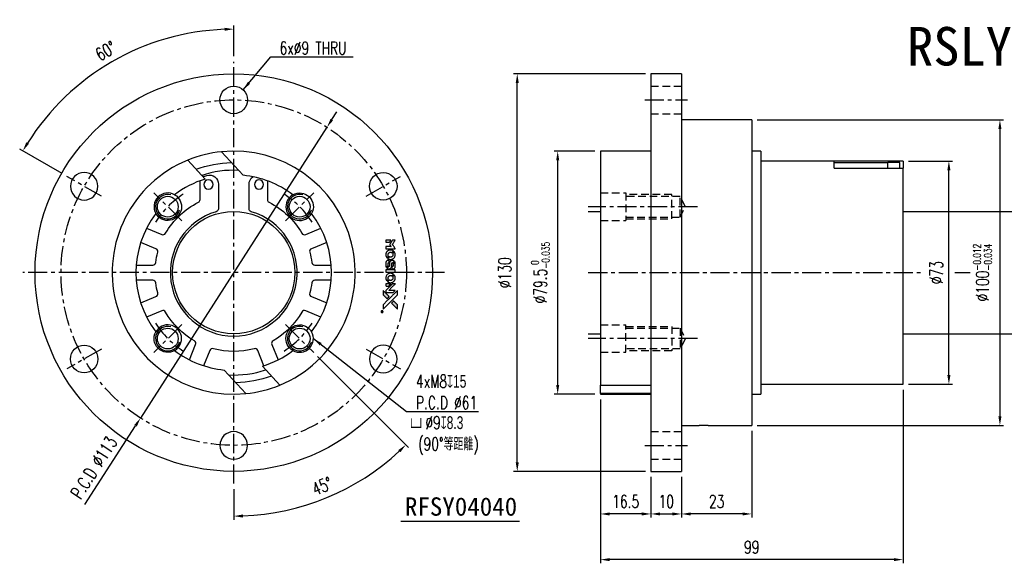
# Model space of a CAD drawing. Header units: millimetres. Extents: x -70 to 551, y -95 to 83.
# Tile 1 of 2: x -70 to 252, y -95 to 83. Entities that reach past the tile are written whole.
import ezdxf
from ezdxf.enums import TextEntityAlignment as Align

# ---------------------------------------------------------------- set-up
doc = ezdxf.new("R2010")
doc.units = ezdxf.units.MM
doc.linetypes.add('CENTER', pattern=[2, 1.25, -0.25, 0.25, -0.25])
doc.linetypes.add('DASHED', pattern=[0.75, 0.5, -0.25])
for name, color, linetype in [('CHA', 7, 'Continuous'), ('CL', 1, 'CENTER'), ('DIM', 4, 'Continuous'), ('HID', 2, 'DASHED'), ('OUT', 3, 'Continuous')]:
    doc.layers.add(name, color=color, linetype=linetype)
doc.styles.add('DIM-7', font='SIMPLEX.shx', dxfattribs={"width": 0.7, "bigfont": 'chineset.shx'})
doc.styles.add('T', font='kaiu.ttf')
doc.dimstyles.new('CNS', dxfattribs={"dimtxt": 3.5, "dimasz": 2.5, "dimexe": 1, "dimexo": 1.5, "dimgap": 0.09, "dimtad": 0, "dimdsep": 46, "dimtxsty": 'DIM-7', "dimcen": 0.09, "dimclrd": 1, "dimclre": 1, "dimclrt": 4, "dimadec": 0, "dimazin": 0, "dimtfac": 1, "dimtix": 1, "dimtmove": 2, "dimatfit": 3, "dimfxl": 1, "dimtvp": 0.971429, "dimtolj": 1, "dimarcsym": 0})

# ---------------------------------------------------------------- blocks, each defined once
blk = doc.blocks.new('*D0')
at = {"layer": 'DEFPOINTS', "color": 0}
for p in [(106.01, 39.75), (120, 39.75), (120, -39.75)]:
    blk.add_point(p, dxfattribs=at)
at = {"layer": 'DIM', "color": 0, "lineweight": -2}
for p, q in [((118.2, 39.75), (104.81, 39.75)), ((106.01, -36.75), (106.01, 36.75)), ((118.2, -39.75), (104.81, -39.75))]:
    blk.add_line(p, q, dxfattribs=at)
at = {"layer": 'DIM', "color": 0}
for points in [[(105.51, 36.75), (106.51, 36.75), (106.01, 39.75)], [(105.51, -36.75), (106.51, -36.75), (106.01, -39.75)]]:
    blk.add_solid(points, dxfattribs=at)
at = {"layer": 'DIM', "color": 0, "insert": (100.3, 0), "char_height": 4.2, "attachment_point": 5, "rotation": 90, "style": 'DIM-7'}
blk.add_mtext('\\A1;%%C79.5{\\H2.52;\\S 0^ -0.035;}', dxfattribs=at)
blk = doc.blocks.new('*D1')
at = {"layer": 'DEFPOINTS', "color": 0}
for p in [(169.5, 50), (169.5, -50), (250.7, -50)]:
    blk.add_point(p, dxfattribs=at)
at = {"layer": 'DIM', "color": 0, "lineweight": -2}
for p, q in [((171.3, 50), (251.9, 50)), ((250.7, 47), (250.7, -47)), ((171.3, -50), (251.9, -50))]:
    blk.add_line(p, q, dxfattribs=at)
at = {"layer": 'DIM', "color": 0}
for points in [[(250.2, 47), (251.2, 47), (250.7, 50)], [(250.2, -47), (251.2, -47), (250.7, -50)]]:
    blk.add_solid(points, dxfattribs=at)
at = {"layer": 'DIM', "color": 0, "insert": (244.99, 0), "char_height": 4.2, "attachment_point": 5, "rotation": 90, "style": 'DIM-7'}
blk.add_mtext('\\A1;%%C100{\\H2.52;\\S-0.012^ -0.034;}', dxfattribs=at)
blk = doc.blocks.new('*D2')
at = {"layer": 'DEFPOINTS', "color": 0}
for p in [(92.77, 65), (136.5, 65), (136.5, -65)]:
    blk.add_point(p, dxfattribs=at)
at = {"layer": 'DIM', "color": 0, "lineweight": -2}
for p, q in [((134.7, 65), (91.57, 65)), ((92.77, -62), (92.77, 62)), ((134.7, -65), (91.57, -65))]:
    blk.add_line(p, q, dxfattribs=at)
at = {"layer": 'DIM', "color": 0}
for points in [[(92.27, 62), (93.27, 62), (92.77, 65)], [(92.27, -62), (93.27, -62), (92.77, -65)]]:
    blk.add_solid(points, dxfattribs=at)
at = {"layer": 'DIM', "color": 0, "insert": (88.69, 0), "char_height": 4.2, "attachment_point": 5, "rotation": 90, "style": 'DIM-7'}
blk.add_mtext('\\A1;%%C130', dxfattribs=at)
blk = doc.blocks.new('*D3')
at = {"layer": 'DEFPOINTS', "color": 0}
for p in [(136.5, -65), (146.5, -65), (146.5, -78.94)]:
    blk.add_point(p, dxfattribs=at)
at = {"layer": 'DIM', "color": 0, "lineweight": -2}
for p, q in [((136.5, -66.8), (136.5, -80.14)), ((146.5, -66.8), (146.5, -80.14)), ((139.5, -78.94), (143.5, -78.94))]:
    blk.add_line(p, q, dxfattribs=at)
at = {"layer": 'DIM', "color": 0}
for points in [[(139.5, -78.44), (139.5, -79.44), (136.5, -78.94)], [(143.5, -78.44), (143.5, -79.44), (146.5, -78.94)]]:
    blk.add_solid(points, dxfattribs=at)
at = {"layer": 'DIM', "color": 0, "insert": (141.5, -74.86), "char_height": 4.2, "attachment_point": 5, "style": 'DIM-7'}
blk.add_mtext('\\A1;10', dxfattribs=at)
blk = doc.blocks.new('*D4')
at = {"layer": 'DEFPOINTS', "color": 0}
for p in [(120, -39.75), (136.5, -65), (120, -78.94)]:
    blk.add_point(p, dxfattribs=at)
at = {"layer": 'DIM', "color": 0, "lineweight": -2}
for p, q in [((120, -41.55), (120, -80.14)), ((136.5, -66.8), (136.5, -80.14)), ((133.5, -78.94), (123, -78.94))]:
    blk.add_line(p, q, dxfattribs=at)
at = {"layer": 'DIM', "color": 0}
for points in [[(123, -78.44), (123, -79.44), (120, -78.94)], [(133.5, -78.44), (133.5, -79.44), (136.5, -78.94)]]:
    blk.add_solid(points, dxfattribs=at)
at = {"layer": 'DIM', "color": 0, "insert": (128.25, -74.86), "char_height": 4.2, "attachment_point": 5, "style": 'DIM-7'}
blk.add_mtext('\\A1;16.5', dxfattribs=at)
blk = doc.blocks.new('*D5')
at = {"layer": 'DEFPOINTS', "color": 0}
for p in [(169.5, -50), (146.5, -65), (146.5, -78.94)]:
    blk.add_point(p, dxfattribs=at)
at = {"layer": 'DIM', "color": 0, "lineweight": -2}
for p, q in [((169.5, -51.8), (169.5, -80.14)), ((146.5, -66.8), (146.5, -80.14)), ((166.5, -78.94), (149.5, -78.94))]:
    blk.add_line(p, q, dxfattribs=at)
at = {"layer": 'DIM', "color": 0}
for points in [[(149.5, -78.44), (149.5, -79.44), (146.5, -78.94)], [(166.5, -78.44), (166.5, -79.44), (169.5, -78.94)]]:
    blk.add_solid(points, dxfattribs=at)
at = {"layer": 'DIM', "color": 0, "insert": (158, -74.86), "char_height": 4.2, "attachment_point": 5, "style": 'DIM-7'}
blk.add_mtext('\\A1;23', dxfattribs=at)
blk = doc.blocks.new('*D6')
at = {"layer": 'DEFPOINTS', "color": 0}
for p in [(219, -36.5), (120, -39.75), (120, -93.88)]:
    blk.add_point(p, dxfattribs=at)
at = {"layer": 'DIM', "color": 0, "lineweight": -2}
for p, q in [((219, -38.3), (219, -95.08)), ((120, -41.55), (120, -95.08)), ((216, -93.88), (123, -93.88))]:
    blk.add_line(p, q, dxfattribs=at)
at = {"layer": 'DIM', "color": 0}
for points in [[(123, -93.38), (123, -94.38), (120, -93.88)], [(216, -93.38), (216, -94.38), (219, -93.88)]]:
    blk.add_solid(points, dxfattribs=at)
at = {"layer": 'DIM', "color": 0, "insert": (169.5, -89.8), "char_height": 4.2, "attachment_point": 5, "style": 'DIM-7'}
blk.add_mtext('\\A1;99', dxfattribs=at)
blk = doc.blocks.new('*D7')
at = {"layer": 'DEFPOINTS', "color": 0}
for p in [(219, 36.5), (234, 36.5), (219, -36.5)]:
    blk.add_point(p, dxfattribs=at)
at = {"layer": 'DIM', "color": 0, "lineweight": -2}
for p, q in [((220.8, 36.5), (235.2, 36.5)), ((234, -33.5), (234, 33.5)), ((220.8, -36.5), (235.2, -36.5))]:
    blk.add_line(p, q, dxfattribs=at)
at = {"layer": 'DIM', "color": 0}
for points in [[(233.5, 33.5), (234.5, 33.5), (234, 36.5)], [(233.5, -33.5), (234.5, -33.5), (234, -36.5)]]:
    blk.add_solid(points, dxfattribs=at)
at = {"layer": 'DIM', "color": 0, "insert": (229.92, 0), "char_height": 4.2, "attachment_point": 5, "rotation": 90, "style": 'DIM-7'}
blk.add_mtext('\\A1;%%C73', dxfattribs=at)
blk = doc.blocks.new('*D19')
at = {"layer": 'DEFPOINTS', "color": 0}
for p in [(0, 69), (16.97, -16.97), (26.16, -26.16), (0, -69), (20.62, -76.95)]:
    blk.add_point(p, dxfattribs=at)
at = {"layer": 'DIM', "color": 0, "lineweight": -2}
for p, q in [((27.44, -27.44), (57.18, -57.18)), ((0, -70.8), (0, -80.86))]:
    blk.add_line(p, q, dxfattribs=at)
blk.add_arc((0, 0), 79.66, 272.1578, 312.8422, dxfattribs=at)
at = {"layer": 'DIM', "color": 0}
for points in [[(53.82, -58.05), (54.52, -58.77), (56.33, -56.33)], [(3.01, -80.11), (2.99, -79.11), (0, -79.66)]]:
    blk.add_solid(points, dxfattribs=at)
at = {"layer": 'DIM', "color": 0, "insert": (28.92, -69.83), "char_height": 4.2, "attachment_point": 5, "rotation": 22.5, "style": 'DIM-7'}
blk.add_mtext('\\A1;45°', dxfattribs=at)
blk = doc.blocks.new('*D20')
at = {"layer": 'DEFPOINTS', "color": 0}
for p in [(30.5, 47.56), (-30.5, -47.56)]:
    blk.add_point(p, dxfattribs=at)
at = {"layer": 'DIM', "color": 0, "lineweight": -2}
for p, q in [((32.12, 50.08), (33.74, 52.61)), ((30.5, 47.56), (-30.5, -47.56)), ((-48.67, -75.89), (-32.12, -50.08))]:
    blk.add_line(p, q, dxfattribs=at)
at = {"layer": 'DIM', "color": 0}
for points in [[(31.7, 50.35), (32.54, 49.81), (30.5, 47.56)], [(-32.54, -49.81), (-31.7, -50.35), (-30.5, -47.56)]]:
    blk.add_solid(points, dxfattribs=at)
at = {"layer": 'DIM', "color": 0, "insert": (-45.74, -63.75), "char_height": 4.2, "attachment_point": 5, "rotation": 57.3245, "style": 'DIM-7'}
blk.add_mtext('\\A1;P.C.D ∅113', dxfattribs=at)
blk = doc.blocks.new('*D21')
at = {"layer": 'DEFPOINTS', "color": 0}
for p in [(-27.25, 74.86), (0, 69), (-54.56, 31.5), (-43.3, 25), (0, -69)]:
    blk.add_point(p, dxfattribs=at)
at = {"layer": 'DIM', "color": 0, "lineweight": -2}
for p, q in [((0, 70.8), (0, 80.86)), ((-56.12, 32.4), (-70.03, 40.43))]:
    blk.add_line(p, q, dxfattribs=at)
blk.add_arc((0, 0), 79.66, 92.1578, 147.8422, dxfattribs=at)
at = {"layer": 'DIM', "color": 0}
for points in [[(-3.01, 80.11), (-2.99, 79.11), (0, 79.66)], [(-67.01, 42.14), (-67.87, 42.66), (-68.99, 39.83)]]:
    blk.add_solid(points, dxfattribs=at)
at = {"layer": 'DIM', "color": 0, "insert": (-41.87, 72.52), "char_height": 4.2, "attachment_point": 5, "rotation": 30, "style": 'DIM-7'}
blk.add_mtext('\\A1;60°', dxfattribs=at)
blk = doc.blocks.new('A$C4a83a9b0')
at = {"linetype": 'Continuous'}
h = blk.add_hatch(color=256, dxfattribs=at)
h.dxf.hatch_style = 1
h.paths.add_polyline_path([(3147, 747), (3045, 747), (2943, 747), (2856, 658, 0.000288), (2822, 624, 0.000479), (2794, 596, 0.000013), (2768, 570, 0.197177), (2768, 570, 0.197497), (2768, 569, 0.00004), (2783, 554, 0.000834), (2799, 538, 0.000506), (2818, 519), (2869, 468), (3008, 607)])
h.paths.add_polyline_path([(2670, 271), (2620, 321, 0.000476), (2601, 340, 0.000789), (2584, 357, 0.000035), (2569, 371, 0.19758), (2569, 372, 0.198396), (2569, 371, 0.000019), (2549, 351, 0.000582), (2526, 329, 0.000351), (2500, 303, 0.000108), (2389, 191, 0.000692), (2332, 134, 0.000077), (2294, 95, 0.197527), (2293, 94, 0.410182), (2294, 93, 0.000493), (2314, 93, 0.002424), (2343, 93, 0.000529), (2393, 93), (2493, 93), (2581, 182)])
for points in [[(0, 584), (0, 519), (18, 508, -0.000297), (29, 501, -0.000037), (52, 487, -0.000043), (80, 470, -0.000036), (111, 451, 0.000044), (140, 433, 0.000063), (166, 417, 0.000035), (188, 404, 0.0009), (194, 400), (203, 395), (214, 402, 0.001175), (221, 406, 0.000208), (233, 413, 0.000225), (247, 422, 0.000203), (262, 432, -0.000711), (276, 440, -0.001119), (288, 448, -0.000263), (299, 455, -0.04589), (300, 455, -0.519312), (301, 454, -0.001914), (302, 437, -0.003124), (302, 408, -0.000285), (302, 337), (302, 219), (343, 219, 0.001727), (373, 219, 0.025279), (383, 219, 0.073886), (390, 221, 0.07426), (395, 224, 0.03264), (396, 225, 0.01784), (398, 227, 0.017712), (399, 229, 0.026854), (400, 231), (403, 235), (403, 442), (403, 649), (401, 647, -0.004595), (399, 646, -0.00016), (393, 642, -0.000298), (385, 638, -0.000208), (377, 633, 0.000986), (352, 617, 0.00025), (312, 592, 0.000268), (270, 566, 0.000436), (234, 543, -0.002932), (222, 535, -0.004718), (212, 529, -0.001113), (203, 524, -0.227179), (202, 524, -0.045982), (201, 524, -0.000145), (188, 532, -0.000825), (175, 540, -0.000517), (159, 550, 0.000056), (104, 584, 0.000289), (74, 603, 0.000481), (51, 617, 0.000418), (28, 631), (0, 648)], [(494, 559, 0.064158), (468, 510, 0.06356), (455, 455, 0.064004), (456, 399, 0.066747), (471, 345, 0.04321), (489, 312, 0.044737), (513, 283, 0.044901), (541, 258, 0.044184), (573, 239, 0.026293), (598, 229, 0.033344), (621, 222, 0.033227), (646, 219, 0.025815), (673, 218, 0.023119), (698, 220, 0.031044), (721, 224, 0.031337), (743, 231, 0.024258), (766, 241, 0.015622), (774, 245, 0.008495), (784, 251, 0.008415), (793, 257, 0.020814), (799, 262), (802, 264), (772, 295, 0.002843), (748, 318, 0.033917), (739, 327, 0.087906), (732, 330, 0.073302), (723, 332, 0.022047), (719, 331, 0.026465), (715, 331, 0.022233), (711, 330, 0.009985), (706, 328, -0.039011), (686, 323, -0.044398), (666, 322, -0.045096), (647, 324, -0.04265), (628, 329, -0.071154), (601, 344, -0.068827), (579, 365, -0.068713), (564, 392, -0.070507), (557, 422, -0.028605), (557, 435, -0.031418), (558, 447, -0.031044), (560, 460, -0.02668), (564, 472, 0.038913), (567, 479, 0.043732), (568, 487, 0.047754), (567, 494, 0.075756), (566, 499, 0.07294), (564, 502, 0.003456), (556, 510, 0.005023), (546, 521, 0.002422), (532, 535, 0.000819), (520, 547, 0.001349), (510, 557, 0.0001), (500, 566, 0.205335), (500, 567, 0.219821), (500, 566, 0.002494), (498, 564, 0.007089), (496, 562, 0.004494)], [(646, 646, 0.024131), (627, 644, 0.022344), (609, 639, 0.021883), (590, 633, 0.020884), (572, 625, 0.010669), (562, 619, 0.010389), (552, 613, 0.010913), (543, 608, 0.022227), (536, 603), (534, 601), (566, 569, 0.002452), (579, 556, 0.003628), (590, 546, 0.001662), (600, 536, 0.070159), (602, 535, 0.047671), (604, 534, 0.018624), (607, 534, 0.017921), (610, 533, 0.018804), (613, 533, 0.018255), (617, 533, 0.041312), (620, 533, 0.037164), (623, 534, 0.012342), (627, 536, -0.015101), (638, 540, -0.035998), (646, 542, -0.033244), (655, 543, -0.011249), (669, 543, -0.004059), (679, 543, -0.019693), (685, 543, -0.027943), (690, 542, -0.014411), (696, 540, -0.033089), (711, 535, -0.033887), (724, 528, -0.034021), (737, 520, -0.033942), (748, 510, -0.02816), (758, 498, -0.035032), (766, 486, -0.035269), (772, 473, -0.029196), (777, 459, -0.037862), (780, 442, -0.043657), (780, 426, -0.043064), (778, 410, -0.035184), (772, 393, 0.033699), (770, 386, 0.052815), (769, 378, 0.059167), (769, 372, 0.058972), (771, 366, 0.059208), (774, 361, 0.021125), (780, 355, 0.008691), (790, 345, 0.000851), (814, 321, 0.001873), (826, 309, 0.013884), (832, 303, 0.022355), (836, 300, 0.341453), (837, 301, 0.073011), (841, 304, 0.004587), (848, 315, 0.00748), (855, 327, 0.016837), (860, 336, 0.028606), (870, 359, 0.031352), (877, 381, 0.031004), (881, 405, 0.0268), (882, 430, 0.026698), (881, 457, 0.03002), (877, 482, 0.030357), (869, 506, 0.028554), (859, 530, 0.062944), (830, 574, 0.062206), (790, 610, 0.062448), (743, 634, 0.064355), (692, 646, 0.017377), (682, 647, 0.008369), (669, 647, 0.008367), (656, 647, 0.01757)], [(953, 591, 0.023289), (946, 581, 0.026845), (941, 571, 0.026047), (937, 560, 0.019751), (933, 547, 0.013249), (932, 540, 0.025169), (931, 534, 0.016532), (931, 527, 0.002937), (931, 514, 0.003317), (931, 501, 0.011808), (931, 494, 0.01777), (931, 488, 0.021476), (932, 483, 0.04325), (939, 460, 0.045753), (950, 439, 0.04649), (965, 421, 0.047672), (982, 406, 0.025315), (989, 401, 0.015208), (998, 396, 0.01512), (1008, 392, 0.022488), (1017, 389, 0.027857), (1030, 385, 0.034138), (1043, 383, 0.014286), (1063, 383, 0.00124), (1113, 383, -0.00103), (1144, 382, -0.002552), (1166, 382, -0.001594), (1184, 382, -0.047676), (1188, 381, -0.085307), (1195, 378, -0.097789), (1201, 373, -0.085947), (1205, 366, -0.051339), (1207, 356, 0.014634), (1207, 352, 0.015028), (1208, 349, 0.014927), (1208, 346, 0.059415), (1209, 345, 0.070595), (1212, 341, 0.00028), (1247, 305, 0.000111), (1283, 268, 0.200239), (1285, 268, 0.268906), (1286, 268, 0.001866), (1291, 277, 0.007532), (1296, 286, 0.017818), (1299, 292, 0.013256), (1302, 299, 0.011636), (1304, 307, 0.011528), (1307, 315, 0.012303), (1309, 323, 0.0423), (1310, 335, 0.013657), (1311, 353, 0.013857), (1310, 371, 0.037428), (1308, 384, 0.014927), (1306, 393, 0.0122), (1303, 402, 0.012518), (1300, 410, 0.023062), (1297, 417, 0.065961), (1281, 441, 0.06055), (1258, 461, 0.059676), (1231, 475, 0.060497), (1202, 483, 0.025683), (1196, 483, 0.001528), (1177, 483, 0.002124), (1153, 483, 0.001173), (1123, 484, -0.000809), (1072, 484, -0.017164), (1057, 484, -0.063931), (1048, 486, -0.108429), (1043, 489, -0.052941), (1039, 493, -0.063675), (1037, 498, -0.050562), (1036, 503, -0.020337), (1035, 511, 0.009897), (1035, 515, 0.016482), (1034, 519, 0.019019), (1033, 522, 0.06043), (1033, 524, 0.076267), (1029, 529, 0.00054), (996, 562, 0.000307), (961, 596, 0.142594), (959, 597, 0.232419), (958, 597, 0.022995), (956, 596, 0.024627), (955, 594, 0.015407)], [(1047, 647, 0.018538), (1040, 646, 0.010695), (1032, 645, 0.01068), (1025, 643, 0.017678), (1018, 641, 0.013849), (1011, 638, 0.011814), (1004, 635, 0.004513), (997, 632, 0.290035), (996, 631, 0.196418), (996, 630, 0.000124), (1009, 618, 0.001477), (1022, 604, 0.000898), (1039, 587), (1082, 545), (1135, 544, -0.001471), (1175, 544, -0.028714), (1188, 543, -0.097073), (1195, 541, -0.084199), (1201, 536, -0.042698), (1204, 532, -0.053912), (1206, 528, -0.051004), (1207, 524, -0.032967), (1207, 518, 0.00807), (1207, 516, 0.003023), (1207, 512, 0.002994), (1207, 508, 0.003629), (1208, 504), (1208, 495), (1249, 495, 0.001618), (1269, 495, 0.005206), (1282, 495, 0.00535), (1291, 495, 0.060675), (1294, 496, 0.048484), (1296, 497, 0.02389), (1299, 498, 0.022812), (1301, 500, 0.02462), (1303, 502, 0.061781), (1307, 507, 0.080179), (1310, 512, 0.048561), (1311, 520, 0.010021), (1311, 534, 0.016602), (1310, 554, 0.031409), (1308, 569, 0.036474), (1305, 582, 0.03439), (1299, 595, 0.065928), (1285, 615, 0.069066), (1266, 631, 0.065697), (1243, 641, 0.051559), (1216, 646, 0.020904), (1202, 647, 0.000451), (1131, 647, 0.000419), (1060, 647, 0.022759)], [(1360, 433), (1361, 219), (1403, 219), (1445, 219), (1450, 222, 0.071429), (1454, 225, 0.054799), (1457, 229, 0.053585), (1460, 234, 0.060698), (1461, 239, 0.033975), (1462, 248, 0.000112), (1462, 357, 0.000726), (1462, 464, 0.001084), (1461, 557), (1461, 648), (1410, 648), (1360, 648)], [(1552, 559, 0.018008), (1546, 550, 0.009842), (1539, 538, 0.009807), (1532, 526, 0.015716), (1527, 515, 0.048467), (1515, 477, 0.045841), (1511, 436, 0.046006), (1513, 395, 0.049638), (1524, 357, 0.064819), (1550, 307, 0.06695), (1588, 266, 0.066691), (1636, 236, 0.063505), (1691, 220, 0.03135), (1705, 218, 0.010439), (1725, 218, 0.010391), (1746, 218, 0.032408), (1759, 220, 0.015696), (1776, 223, 0.018095), (1791, 227, 0.018551), (1805, 233, 0.018352), (1820, 239, 0.015568), (1829, 244, 0.009832), (1839, 250, 0.009795), (1849, 257, 0.023727), (1856, 262), (1859, 264), (1828, 295, 0.001528), (1811, 313, 0.010022), (1802, 322, 0.019586), (1796, 326, 0.061865), (1792, 329, 0.055054), (1785, 331, 0.061607), (1778, 332, 0.048725), (1771, 331, 0.020221), (1761, 328, -0.017722), (1750, 325, -0.02685), (1740, 323, -0.02759), (1730, 322, -0.020233), (1719, 322, -0.04793), (1699, 325, -0.048386), (1679, 332, -0.047866), (1661, 342, -0.044964), (1645, 356, -0.04333), (1631, 373, -0.050921), (1622, 391, -0.051473), (1616, 411, -0.0459), (1614, 432, -0.019014), (1614, 442, -0.024114), (1616, 451, -0.025081), (1618, 460, -0.023892), (1620, 469, 0.008624), (1623, 475, 0.026486), (1624, 480, 0.035074), (1625, 484, 0.02756), (1625, 489, 0.087163), (1624, 496, 0.073291), (1620, 503, 0.028074), (1611, 512, 0.002594), (1589, 535), (1557, 567)], [(1702, 646, 0.023681), (1684, 644, 0.022402), (1666, 639, 0.021929), (1649, 633, 0.020503), (1631, 625, 0.013745), (1621, 620, 0.009767), (1610, 614, 0.009658), (1601, 607, 0.027804), (1594, 602), (1592, 600), (1623, 569, 0.002053), (1638, 554, 0.006738), (1649, 544, 0.007826), (1656, 538, 0.063909), (1659, 535, 0.061532), (1665, 533, 0.068674), (1671, 533, 0.052072), (1678, 534, 0.019648), (1687, 537, -0.018366), (1698, 540, -0.0288), (1708, 542, -0.029061), (1718, 543, -0.019155), (1730, 543, -0.053809), (1755, 540, -0.058833), (1778, 531, -0.058566), (1799, 516, -0.052525), (1816, 498, -0.044733), (1826, 481, -0.040573), (1833, 463, -0.041123), (1837, 445, -0.04951), (1838, 427, -0.017369), (1837, 418, -0.024255), (1835, 411, -0.023787), (1833, 403, -0.015798), (1830, 395, 0.010631), (1828, 390, 0.033653), (1827, 386, 0.037806), (1827, 383, 0.016307), (1827, 378, 0.068179), (1828, 369, 0.095747), (1831, 362, 0.033418), (1840, 352, 0.002133), (1867, 325, 0.001452), (1883, 310, 0.012393), (1890, 304, 0.020479), (1894, 301, 0.344362), (1896, 301, 0.074287), (1899, 304, 0.005454), (1906, 316, 0.008391), (1914, 328, 0.017097), (1919, 338, 0.027375), (1928, 358, 0.02835), (1934, 379, 0.027723), (1938, 401, 0.023913), (1940, 425, 0.027047), (1939, 453, 0.031685), (1935, 479, 0.032425), (1928, 504, 0.031013), (1918, 528, 0.037914), (1901, 557, 0.040153), (1880, 583, 0.039834), (1855, 604, 0.036173), (1826, 623, 0.040752), (1798, 635, 0.035885), (1766, 644, 0.035491), (1734, 647, 0.037615)], [(1990, 585), (1990, 520), (2141, 369), (2292, 219), (2334, 219, 0.0008), (2360, 219, 0.010795), (2370, 219, 0.030495), (2376, 220, 0.080372), (2380, 221, 0.03816), (2383, 224, 0.041799), (2386, 226, 0.042486), (2389, 229, 0.042078), (2391, 233, 0.099276), (2392, 238, 0.003302), (2392, 259, 0.002586), (2392, 296, 0.000204), (2392, 393), (2392, 549), (2342, 599), (2292, 649), (2291, 499), (2291, 349), (2143, 498, 0.000253), (2086, 554, 0.000412), (2038, 603, 0.000041), (1995, 646, 0.041338), (1993, 648), (1990, 650)], [(2413, 624, -0.000056), (2473, 563, -0.000021), (2559, 478, -0.000021), (2652, 385, -0.000025), (2739, 297), (2943, 93), (3044, 93), (3145, 93), (3009, 230, 0.000274), (2943, 296, 0.000123), (2857, 383, 0.000121), (2766, 475, 0.000165), (2683, 557), (2494, 747), (2392, 747), (2291, 747)], [(2856, 658, 0.000288), (2822, 624, 0.000479), (2794, 596, 0.000013), (2768, 570, 0.197177), (2768, 570, 0.197497), (2768, 569, 0.00004), (2783, 554, 0.000836), (2799, 538, 0.000505), (2818, 519), (2869, 468), (3008, 607), (3147, 747), (3045, 747), (2943, 747)], [(0, 333), (0, 219), (42, 219, 0.000842), (68, 219, 0.010591), (78, 219, 0.028995), (84, 219, 0.069543), (87, 221, 0.051063), (91, 223, 0.039932), (95, 226, 0.039414), (98, 230, 0.045845), (100, 233, 0.094811), (101, 237, 0.007124), (101, 249, 0.004713), (101, 268, 0.000534), (101, 311), (101, 385), (91, 391, 0.000828), (60, 410, 0.000879), (31, 428, 0.000048), (1, 446, 0.137596), (0, 447, 0.413028), (0, 446, 0.000016), (0, 413, 0.000623), (0, 376, 0.000374)], [(947, 370, 0.065483), (942, 367, 0.053271), (938, 363, 0.052018), (934, 359, 0.0556), (931, 353, 0.036839), (930, 350, 0.026922), (930, 346, 0.016905), (930, 340, 0.004317), (930, 332, 0.016369), (930, 313, 0.029936), (932, 298, 0.03418), (936, 285, 0.031327), (941, 272, 0.046935), (951, 256, 0.054053), (963, 243, 0.053701), (977, 233, 0.045364), (995, 225, 0.032479), (1010, 221, 0.03386), (1025, 219, 0.013578), (1050, 219, 0.001155), (1113, 219, 0.000413), (1166, 219, 0.005008), (1187, 219, 0.013199), (1199, 220, 0.033956), (1207, 221, 0.013909), (1216, 223, 0.010864), (1225, 226, 0.010938), (1234, 229, 0.028702), (1239, 232), (1244, 234), (1201, 278), (1158, 322), (1107, 322, -0.001504), (1085, 322, -0.00328), (1069, 322, -0.001901), (1056, 322, -0.061333), (1053, 323, -0.063621), (1048, 324, -0.048633), (1044, 327, -0.046769), (1040, 331, -0.047961), (1038, 336, -0.02678), (1036, 340, -0.050957), (1035, 343, -0.029398), (1035, 347, -0.00401), (1034, 357), (1034, 372), (993, 372, 0.001061), (969, 371, 0.009147), (958, 371, 0.020721), (952, 371, 0.051619)], [(1990, 332), (1990, 218), (2032, 219), (2075, 219), (2080, 222, 0.03146), (2082, 224, 0.026444), (2084, 226, 0.026444), (2086, 228, 0.031457), (2087, 230), (2091, 235), (2091, 291), (2091, 347), (2041, 396, 0.000745), (2022, 415, 0.001228), (2006, 431, 0.000087), (1991, 445, 0.195134), (1991, 446, 0.412117), (1990, 445, 0.000048), (1990, 412, 0.00109), (1990, 376, 0.000653)], [(2500, 303, 0.000108), (2389, 191, 0.000692), (2332, 134, 0.000077), (2294, 95, 0.197527), (2293, 94, 0.410182), (2294, 93, 0.000493), (2314, 93, 0.002424), (2343, 93, 0.000529), (2393, 93), (2493, 93), (2581, 182), (2670, 271), (2620, 321, 0.000476), (2601, 340, 0.000789), (2584, 357, 0.000035), (2569, 371, 0.19758), (2569, 372, 0.198396), (2569, 371, 0.000019), (2549, 351, 0.000582), (2526, 329, 0.000351)], [(3243, 89, 0.082374), (3230, 83, 0.083404), (3220, 73, 0.082663), (3213, 60, 0.07897), (3211, 46, 0.084941), (3214, 30, 0.08953), (3222, 16, 0.090743), (3234, 6, 0.090193), (3249, 1, 0.10067), (3266, 1, 0.099454), (3281, 9, 0.097736), (3293, 22, 0.09365), (3299, 38, 0.07584), (3299, 51, 0.068415), (3296, 64, 0.068328), (3289, 75, 0.075277), (3279, 83, 0.059367), (3271, 88, 0.048986), (3262, 90, 0.048519), (3252, 90, 0.055347)], [(3237, 45), (3237, 20), (3240, 20), (3243, 20), (3243, 30), (3244, 41), (3250, 41), (3256, 42), (3260, 35, -0.003356), (3262, 32, -0.002757), (3264, 29, -0.002784), (3266, 26, -0.007382), (3267, 24, 0.019487), (3269, 21, 0.098302), (3270, 20, 0.116932), (3271, 20, 0.032798), (3273, 20), (3277, 20), (3274, 24, 0.005748), (3273, 27, 0.002522), (3271, 30, 0.002495), (3269, 33, 0.00334), (3267, 36), (3263, 42), (3267, 44, 0.066516), (3270, 46, 0.085926), (3272, 49, 0.082934), (3274, 53, 0.05747), (3274, 57, 0.023576), (3273, 60, 0.043538), (3273, 62, 0.050891), (3272, 64, 0.049897), (3271, 65, 0.067884), (3268, 68, 0.077412), (3264, 70, 0.049266), (3258, 70, 0.012208), (3250, 71), (3237, 71)], [(3264, 62, -0.120545), (3266, 60, -0.09136), (3267, 57, -0.087576), (3267, 53, -0.098026), (3265, 50, -0.079907), (3264, 49, -0.087697), (3262, 48, -0.041371), (3259, 48, -0.005557), (3253, 48), (3243, 47), (3243, 56), (3243, 65), (3252, 65, -0.007471), (3258, 64, -0.035301), (3261, 64, -0.060486), (3263, 64, -0.063546)]]:
    blk.add_lwpolyline(points, format="xyb", close=True)
blk = doc.blocks.new('A$C9323e3cd')
at = {"xscale": 0.006, "yscale": 0.006, "zscale": 0.006, "rotation": 90}
blk.add_blockref('A$C4a83a9b0', (4.48, 0), dxfattribs=at)

msp = doc.modelspace()

# ---------------------------------------------------------------- linework, layer by layer
at = {"layer": 'CL', "color": 7, "ltscale": 5}
for p, q in [((0, -69), (0, 69)), ((134.5, 56.5), (148.5, 56.5)), ((-43.301, 25), (-54.56, 31.5)), ((43.301, 25), (54.56, 31.5)), ((-16.971, 16.971), (-26.163, 26.163)), ((16.971, 16.971), (26.163, 26.163)), ((151.775, 21.567), (116, 21.567)), ((69, 0), (-69, 0)), ((116, 0), (225.965, 0)), ((235.956, 0), (240.92, 0)), ((-16.971, -16.971), (-26.163, -26.163)), ((16.971, -16.971), (26.163, -26.163)), ((151.775, -21.567), (116, -21.567)), ((-43.301, -25), (-54.56, -31.5)), ((43.301, -25), (54.56, -31.5)), ((134.5, -56.5), (148.5, -56.5))]:
    msp.add_line(p, q, dxfattribs=at)
msp.add_circle((0, 0), 56.5, dxfattribs=at)
for start, end in [(122.78174, 147.21826), (32.78174, 57.21826), (212.78174, 237.21826), (302.78174, 327.21826)]:
    msp.add_arc((0, 0), 30.5, start, end, dxfattribs=at)
at = {"layer": 'DIM', "color": 7}
msp.add_line((54.708, -81.282), (93.498, -81.282), dxfattribs=at)
for centre in [(-21.567, 21.567), (21.567, 21.567), (-21.567, -21.567), (21.567, -21.567)]:
    msp.add_arc(centre, 4, 75, 345, dxfattribs=at)
at = {"layer": 'HID', "color": 7, "ltscale": 5}
for p, q in [((136.5, 61), (146.5, 61)), ((136.5, 52), (146.5, 52)), ((120, 26.067), (128.3, 26.067)), ((128.3, 26.067), (128.3, 17.067)), ((143.3, 25.567), (128.3, 25.567)), ((146.1, 24.942), (128.3, 24.942)), ((143.3, 17.567), (143.3, 25.567)), ((146.1, 18.192), (146.1, 24.942)), ((147.775, 21.567), (146.1, 24.942)), ((146.1, 18.192), (147.775, 21.567)), ((120, 17.067), (128.3, 17.067)), ((128.3, 18.192), (146.1, 18.192)), ((128.3, 17.567), (143.3, 17.567)), ((120, -17.067), (128.3, -17.067)), ((128.3, -26.067), (128.3, -17.067)), ((128.3, -17.567), (143.3, -17.567)), ((128.3, -18.192), (146.1, -18.192)), ((143.3, -17.567), (143.3, -25.567)), ((146.1, -18.192), (146.1, -24.942)), ((146.1, -18.192), (147.775, -21.567)), ((147.775, -21.567), (146.1, -24.942)), ((146.1, -24.942), (128.3, -24.942)), ((143.3, -25.567), (128.3, -25.567)), ((120, -26.067), (128.3, -26.067)), ((136.5, -52), (146.5, -52)), ((136.5, -61), (146.5, -61))]:
    msp.add_line(p, q, dxfattribs=at)
at = {"layer": 'OUT', "color": 7, "linetype": 'Continuous'}
for p, q in [((146.5, 65), (136.5, 65)), ((136.5, 65), (136.5, 0)), ((146.5, 65), (146.5, 0)), ((169.5, 50), (146.5, 50)), ((169.5, 50), (169.5, 0)), ((-4.011, 39.547), (3.08, 31.851)), ((120, 39.75), (120, -36.785)), ((136.5, 39.75), (120, 39.75)), ((172.5, 39.75), (169.5, 39.75)), ((172.5, 39.75), (172.5, 0)), ((-9.364, 30.599), (-15.064, 36.785)), ((219, 36.5), (172.5, 36.5)), ((196.5, 34.219), (196.5, 36.481)), ((219, 36.481), (196.5, 36.481)), ((196.5, 35.992), (214, 35.992)), ((214, 34.219), (214, 35.992)), ((218, 35.992), (214, 35.992)), ((214, 34.219), (214, 35.992)), ((218, 34.219), (218, 35.992)), ((219, 36.5), (219, 36.481)), ((219, 36.481), (219, 34.219)), ((196.5, 34.219), (219, 34.219)), ((219, -36.5), (219, 34.219)), ((-11, 23.907), (-11, 30.05)), ((11, 30.05), (11, 23.907)), ((-5, 28.914), (-5, 20.906)), ((5, 20.906), (5, 28.914)), ((116, 20), (120, 20)), ((219, 20), (289, 20)), ((-28.517, 14.518), (-23.545, 12.458)), ((23.545, 12.458), (28.517, 14.518)), ((-25.458, 7.839), (-30.43, 9.899)), ((30.43, 9.899), (25.458, 7.839)), ((-31.902, 2.5), (-26.52, 2.5)), ((26.52, 2.5), (31.902, 2.5)), ((-26.52, -2.5), (-31.902, -2.5)), ((31.902, -2.5), (26.52, -2.5)), ((136.5, 0), (136.5, -65)), ((146.5, 0), (146.5, -65)), ((169.5, 0), (169.5, -50)), ((172.5, 0), (172.5, -39.75)), ((-30.43, -9.899), (-25.458, -7.839)), ((25.458, -7.839), (30.43, -9.899)), ((-23.545, -12.458), (-28.517, -14.518)), ((28.517, -14.518), (23.545, -12.458)), ((116, -20), (120, -20)), ((219, -20), (289, -20)), ((-14.518, -28.517), (-12.458, -23.545)), ((-7.839, -25.458), (-9.899, -30.43)), ((9.899, -30.43), (7.839, -25.458)), ((12.458, -23.545), (14.518, -28.517)), ((4.011, -39.547), (-3.08, -31.851)), ((9.364, -30.599), (15.064, -36.785)), ((120, -39.547), (120, -36.785)), ((120, -36.785), (136.5, -36.785)), ((172.5, -36.5), (219, -36.5)), ((120, -39.547), (120, -39.75)), ((136.5, -39.547), (120, -39.547)), ((120, -39.75), (136.5, -39.75)), ((169.5, -39.75), (172.5, -39.75)), ((146.5, -50), (152.252, -50)), ((155.231, -50), (169.5, -50)), ((136.5, -65), (146.5, -65))]:
    msp.add_line(p, q, dxfattribs=at)
for centre, radius in [((0, 0), 65), ((0, 56.5), 4.5), ((48.93, 28.25), 4.5), ((-21.567, 21.567), 3.4), ((21.567, 21.567), 3.4), ((0, 0), 20), ((-21.567, -21.567), 3.4), ((21.567, -21.567), 3.4), ((-48.93, -28.25), 4.5)]:
    msp.add_circle(centre, radius, dxfattribs=at)
at = {"layer": 'OUT', "color": 7, "linetype": 'Continuous', "extrusion": (0, 0, -1)}
for centre, radius in [((48.93, 28.25), 4.5), ((8.269, 28.838), 1.5), ((-8.269, 28.838), 1.5), ((-48.93, -28.25), 4.5), ((0, -56.5), 4.5)]:
    msp.add_circle(centre, radius, dxfattribs=at)
at = {"layer": 'OUT', "color": 7, "linetype": 'Continuous'}
for centre, radius, start, end in [((0, 0), 39.75, 95.79375, 112.275), ((0, 0), 39.75, 292.26943, 95.79134), ((0, 0), 39.75, 112.26943, 275.79134), ((0, 0), 33.5, 87.26974, 108.24075), ((0, 0), 32, 107.01549, 127.21303), ((0, 0), 32, 52.78697, 84.47739), ((-21.567, 21.567), 4.5, 60.53099, 209.46901), ((-12, 23.907), 1, 296.65378, 0), ((12, 23.907), 1, 180, 243.34622), ((21.567, 21.567), 4.5, 119.47089, 330.52911), ((0, 0), 32, 142.78697, 217.21303), ((0, 0), 20.75, 106.01339, 73.98661), ((0, 0), 32, 322.78697, 37.21303), ((-23.162, 13.382), 1, 247.5, 329.9818), ((23.162, 13.382), 1, 210.0182, 292.5), ((-25.841, 6.915), 1, 345.0182, 67.5), ((25.841, 6.915), 1, 112.5, 194.9818), ((-26.52, 3.5), 1, 270, 352.4818), ((26.52, 3.5), 1, 187.5182, 270), ((-26.52, -3.5), 1, 7.5182, 90), ((26.52, -3.5), 1, 90, 172.4818), ((-25.841, -6.915), 1, 292.5, 14.9818), ((25.841, -6.915), 1, 165.0182, 247.5), ((-23.162, -13.382), 1, 30.0182, 112.5), ((23.162, -13.382), 1, 67.5, 149.9818), ((-21.567, -21.567), 4.5, 299.47089, 150.52911), ((-13.382, -23.162), 1, 337.5, 59.9818), ((13.382, -23.162), 1, 120.0182, 202.5), ((21.567, -21.567), 4.5, 240.53099, 29.46901), ((0, 0), 32, 232.78697, 264.47739), ((-6.915, -25.841), 1, 75.0182, 157.5), ((6.915, -25.841), 1, 22.5, 104.9818), ((0, 0), 32, 287.01549, 307.21303), ((0, 0), 33.5, 267.26974, 288.24075), ((0, 0), 39.75, 275.78812, 292.26937)]:
    msp.add_arc(centre, radius, start, end, dxfattribs=at)
at = {"layer": 'OUT', "color": 7, "linetype": 'Continuous', "extrusion": (0, 0, -1)}
for centre, radius, start, end in [((0, 0), 36, 69.96545, 88.82881), ((0, 0), 33, 72.15396, 74.53399), ((8, 28.914), 3, 74.53399, 180), ((-8, 28.914), 3, 0, 55.17356), ((-21.567, 21.567), 4.5, 60.53099, 209.46901), ((21.567, 21.567), 4.5, 119.47089, 330.52911), ((0, 0), 25.75, 30.0182, 63.34622), ((0, 0), 25.75, 116.65378, 149.9818), ((6, 20.906), 1, 180, 253.98661), ((-6, 20.906), 1, 286.01339, 0), ((0, 0), 25.75, 7.5182, 14.9818), ((0, 0), 25.75, 165.0182, 172.4818), ((0, 0), 25.75, 345.0182, 352.4818), ((0, 0), 25.75, 187.5182, 194.9818), ((0, 0), 25.75, 300.0182, 329.9818), ((0, 0), 25.75, 210.0182, 239.9818), ((-21.567, -21.567), 4.5, 299.47089, 150.52911), ((21.567, -21.567), 4.5, 240.53099, 29.46901), ((0, 0), 25.75, 255.0182, 284.9818), ((0, 0), 36, 249.96545, 268.82881)]:
    msp.add_arc(centre, radius, start, end, dxfattribs=at)
at = {"layer": 'OUT', "color": 7, "linetype": 'Continuous'}
msp.add_open_spline([(155.25, -50), (155.25, -50), (155.247, -50), (155.221, -49.999), (155.172, -49.998), (155.025, -49.994), (154.925, -49.991), (154.686, -49.986), (154.545, -49.984), (154.241, -49.98), (154.075, -49.978), (153.741, -49.977), (153.569, -49.978), (153.242, -49.98), (153.083, -49.982), (152.801, -49.986), (152.673, -49.989), (152.466, -49.994), (152.384, -49.996), (152.278, -49.999), (152.25, -50), (152.25, -50)], degree=3, knots=[0, 0, 0, 0, 0.0372048, 0.0372048, 0.1445659, 0.1445659, 0.2519446, 0.2519446, 0.3593667, 0.3593667, 0.4667903, 0.4667903, 0.5741712, 0.5741712, 0.6815317, 0.6815317, 0.7889261, 0.7889261, 0.8963557, 0.8963557, 1, 1, 1, 1], dxfattribs=at)

# ---------------------------------------------------------------- block references
at = {"layer": 'CHA', "color": 7, "xscale": 1.199999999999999, "yscale": 1.199999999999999, "zscale": 1.199999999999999, "rotation": 180}
msp.add_blockref('A$C9323e3cd', (53.578, 10.674), dxfattribs=at)

# ---------------------------------------------------------------- texts
at = {"layer": 'CHA', "color": 7, "style": 'T'}
for s, height, p in [('RSLY04040', 12.6, (258.902, 74.062)), ('RFSY04040', 6, (74.381, -76.514))]:
    msp.add_text(s, height=height, dxfattribs=at).set_placement(p, align=Align.MIDDLE)
at = {"layer": 'DIM', "color": 7, "char_height": 4.2, "attachment_point": 7, "style": 'DIM-7'}
for s, insert in [('6x%%C9 {\\A1;THRU}', (14.992, 71.353)), ('4xM8{\\Fgdt|c136;x15\\P}P.C.D %%C61', (59.619, -44.648)), ('{\\Fgdt|c136;v }%%C9{\\Fgdt|c136;x8.3}', (57.698, -51.233)), ('(90%%D等距離)', (60.347, -59.549))]:
    msp.add_mtext(s, dxfattribs=dict(at, insert=insert))

# ---------------------------------------------------------------- dimensions: what is measured, and where the dimension line sits
at = {"layer": 'DIM', "color": 7}
for base, line2, picture, middle in [((-27.246, 74.859), ((-43.301, 25), (-54.56, 31.5)), '*D21', (-41.872, 72.524)), ((20.618, -76.949), ((16.971, -16.971), (26.163, -26.163)), '*D19', (28.924, -69.83))]:
    dim = msp.add_angular_dim_2l(base=base, line1=((0, -69), (0, 69)), line2=line2, dimstyle='CNS', override={"dimscale": 1.2, "dimclrd": 0, "dimclre": 0, "dimclrt": 0}, dxfattribs=at)
    dim.commit()
    dim.dimension.update_dxf_attribs({"geometry": picture, "text_midpoint": middle})
for base, p1, p2, override, picture, middle in [((92.768, 65), (136.5, -65), (136.5, 65), {"dimscale": 1.2, "dimclrd": 0, "dimclre": 0, "dimclrt": 0}, '*D2', (88.688, 0)), ((250.697, -50), (169.5, 50), (169.5, -50), {"dimscale": 1.2, "dimclrd": 0, "dimclre": 0, "dimclrt": 0, "dimtol": 1, "dimtp": -0.012, "dimtm": 0.034, "dimtfac": 0.6, "dimtdec": 3, "dimtmove": 0}, '*D1', (244.985, 0)), ((106.014, 39.75), (120, -39.75), (120, 39.75), {"dimscale": 1.2, "dimclrd": 0, "dimclre": 0, "dimclrt": 0, "dimtol": 1, "dimtm": 0.035, "dimtfac": 0.6, "dimtdec": 3, "dimtmove": 0}, '*D0', (100.302, 0)), ((233.998, 36.5), (219, -36.5), (219, 36.5), {"dimscale": 1.2, "dimclrd": 0, "dimclre": 0, "dimclrt": 0}, '*D7', (229.918, 0))]:
    dim = msp.add_linear_dim(base=base, p1=p1, p2=p2, angle=90, text='%%C<>', dimstyle='CNS', override=override, dxfattribs=at)
    dim.commit()
    dim.dimension.update_dxf_attribs({"geometry": picture, "text_midpoint": middle})
dim = msp.add_diameter_dim_2p(p1=(30.503, 47.558), p2=(-30.503, -47.558), text='P.C.D <>', dimstyle='CNS', override={"dimscale": 1.2, "dimclrd": 0, "dimclre": 0, "dimclrt": 0, "dimtmove": 0}, dxfattribs=at)
dim.commit()
dim.dimension.update_dxf_attribs({"geometry": '*D20', "text_midpoint": (-42.304, -65.957), "dimtype": 163})
for base, p1, p2, picture, middle in [((120, -93.884), (219, -36.5), (120, -39.75), '*D6', (169.5, -89.804)), ((120, -78.938), (136.5, -65), (120, -39.75), '*D4', (128.25, -74.858)), ((146.5, -78.938), (169.5, -50), (146.5, -65), '*D5', (158, -74.858)), ((146.5, -78.938), (136.5, -65), (146.5, -65), '*D3', (141.5, -74.858))]:
    dim = msp.add_linear_dim(base=base, p1=p1, p2=p2, dimstyle='CNS', override={"dimscale": 1.2, "dimclrd": 0, "dimclre": 0, "dimclrt": 0}, dxfattribs=at)
    dim.commit()
    dim.dimension.update_dxf_attribs({"geometry": picture, "text_midpoint": middle})

# ---------------------------------------------------------------- leaders
at = {"layer": 'DIM', "color": 7, "annotation_type": 0, "has_hookline": 1, "hookline_direction": 0}
for points, override, text_width in [([(3.072, 59.788), (12.173, 70.586), (15.173, 70.586)], {"dimscale": 1.2, "dimgap": 0.09, "dimtad": 1, "dimclrd": 7, "dimclre": 4, "dimtmove": 1}, 23.8), ([(26.067, -21.567), (56.511, -45.373), (59.511, -45.373)], {"dimscale": 1.2, "dimgap": 0.09, "dimtad": 1, "dimclrd": 0, "dimclre": 4}, 20.44)]:
    msp.add_leader(points, dimstyle='CNS', override=override, dxfattribs=dict(at, text_width=text_width))

doc.saveas('drawing.dxf')
